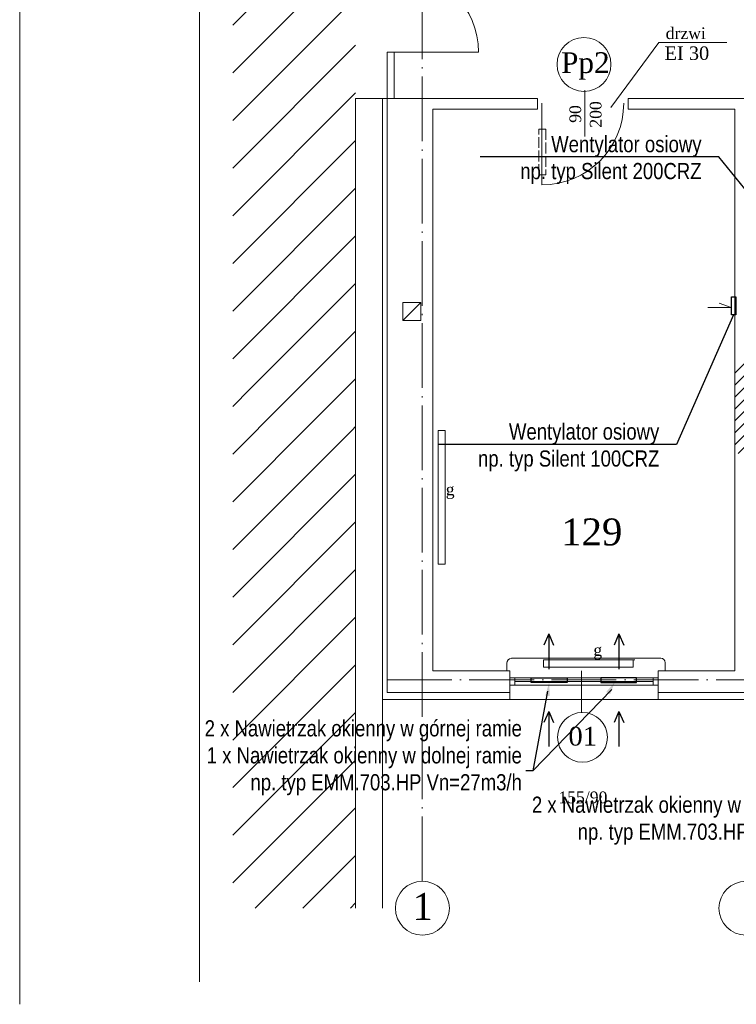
# Model space of a CAD drawing. Extents: x -26247 to 57310, y -7736 to 23659.
# Tile 1 of 15: x 15951 to 16748, y 8547 to 9643. Entities that reach past the tile are written whole.
import ezdxf
from ezdxf import colors
from ezdxf.entities.mleader import LeaderData, LeaderLine
from ezdxf.math import Vec2, Vec3

# ---------------------------------------------------------------- set-up
doc = ezdxf.new("R2010")
doc.units = 0
doc.header["$MEASUREMENT"] = 0
doc.linetypes.add('xref_PW-etapII$0$ACAD_ISO02W100', pattern=[15, 12, -3])
doc.linetypes.add('xref_PW-etapII$0$ACAD_ISO04W100', pattern=[30.5, 24, -3, 0.5, -3])
for name, color, linetype in [('#KS OPIS', 7, 'CONTINUOUS'), ('#WM_Tabelka pom', 7, 'CONTINUOUS'), ('CIENKIE', 8, 'CONTINUOUS')]:
    doc.layers.add(name, color=color, linetype=linetype)
for name, color, linetype, lineweight in [('#Nawiew', 250, 'CONTINUOUS', 30), ('xref_PW-etapII$0$CIENKIE', 8, 'CONTINUOUS', 9), ('xref_PW-etapII$0$NAPIS', 8, 'CONTINUOUS', 9), ('xref_PW-etapII$0$OSIE', 8, 'xref_PW-etapII$0$ACAD_ISO04W100', 9), ('xref_PW-etapII$0$PRZERYW', 8, 'xref_PW-etapII$0$ACAD_ISO02W100', 9), ('xref_PW-etapII$0$SCIANY', 8, 'CONTINUOUS', 9), ('xref_PW-etapII$0$urzadzenia', 8, 'CONTINUOUS', 9)]:
    doc.layers.add(name, color=color, linetype=linetype, lineweight=lineweight)
doc.styles.get("Standard").update_dxf_attribs({"font": 'arial.ttf'})
doc.styles.add('xref_PW-etapII$0$NEWROMAN', font='TIMES.TTF')
pattern_1 = [(45, (21781.774, 17723.728), (-26.516504, 26.516504), [])]

# ---------------------------------------------------------------- blocks, each defined once
blk = doc.blocks.new('xref_PW-etapII')
at = {"layer": 'xref_PW-etapII$0$urzadzenia', "ltscale": 3}
h = blk.add_hatch(dxfattribs=at)
h.set_pattern_fill('ANSI31', color=256, scale=300, style=0)
h.set_pattern_definition(pattern_1)
h.paths.add_polyline_path([(38237.3, 15581.4), (38100.5, 15636.8), (38100.5, 15094.6), (38237.3, 15039.2)])
h = blk.add_hatch(dxfattribs=at)
h.set_pattern_fill('ANSI31', color=256, scale=75, style=0)
h.set_pattern_definition([(45, (20924.289, 10258.76), (-6.629126, 6.629126), [])])
h.paths.add_polyline_path([(38683.3, 15115.8), (38671.3, 15115.8), (38671.3, 15014.8), (38683.3, 15014.8)])
h.paths.add_polyline_path([(38671.3, 15115.8), (38659.3, 15115.8), (38659.3, 15014.8), (38671.3, 15014.8)])
h = blk.add_hatch(dxfattribs=at)
h.set_pattern_fill('ANSI31', color=256, scale=300, style=0)
h.set_pattern_definition(pattern_1)
h.paths.add_polyline_path([(38237.3, 15039.2), (38100.5, 15094.6), (38100.5, 14508.6), (38237.3, 14508.6)])
at = {"layer": 'xref_PW-etapII$0$CIENKIE', "color": 8, "ltscale": 3}
for p, q in [((37863.6, 16501.7), (37863.6, 14401.7)), ((37863.6, 16501.7), (37863.6, 14401.7)), ((38063.6, 16476.7), (38063.6, 14426.7)), ((38574.5, 15472.2), (38521.2, 15399.8)), ((38650.4, 15472.2), (38574.5, 15472.2)), ((38272.3, 15409.8), (38272.3, 15461.4)), ((38374, 15461.4), (38272.3, 15461.4)), ((38280.3, 15409.8), (38280.3, 15461.4)), ((38492.3, 15367.6), (38492.3, 15418.9)), ((38267.3, 14740.8), (38267.3, 15409.8)), ((38272.3, 14785.8), (38272.3, 15409.8)), ((38272.3, 14748.8), (38272.3, 15409.8)), ((38444.6, 15404.5), (38444.6, 15313.5)), ((38289.8, 15162.6), (38309.8, 15182.6)), ((38655.2, 15177), (38641.8, 15181.9)), ((38629.1, 15177), (38655.2, 15177)), ((38196.2, 14849.6), (38196.2, 14849.6)), ((38576.8, 14786.8), (38410.8, 14786.8)), ((38405.6, 14772.4), (38405.6, 14781.4)), ((38488.8, 14772.8), (38488.8, 14726.5)), ((38581.8, 14772.8), (38581.8, 14781.8)), ((38408.8, 14764.9), (38573.8, 14764.9)), ((38414.3, 14756.9), (38414.3, 14764.9)), ((38414.3, 14760.9), (38568.3, 14760.9)), ((38568.3, 14756.9), (38568.3, 14764.9)), ((38408.8, 14756.9), (38573.8, 14756.9)), ((38272.3, 14748.8), (38408.8, 14748.8)), ((38573.8, 14740.8), (38408.8, 14740.8)), ((38573.8, 14748.8), (38768.8, 14748.8))]:
    blk.add_line(p, q, dxfattribs=at)
at = {"layer": 'xref_PW-etapII$0$CIENKIE', "color": 8}
for p, q in [((38289.8, 15162.6), (38289.8, 15182.6)), ((38309.8, 15182.6), (38289.8, 15182.6)), ((38309.8, 15162.6), (38309.8, 15182.6)), ((38309.8, 15162.6), (38289.8, 15162.6))]:
    blk.add_line(p, q, dxfattribs=at)
at = {"layer": 'xref_PW-etapII$0$CIENKIE', "ltscale": 3}
for centre, radius in [((38491.4, 15447.7), 30), ((38489.8, 14698.8), 27.7), ((38311.6, 14508.6), 30), ((38671.6, 14508.6), 30)]:
    blk.add_circle(centre, radius, dxfattribs=at)
for centre, radius, start, end in [((38284, 15461.4), 90, 0, 90), ((38444.6, 15404.5), 91, 270, 0), ((38410.6, 14781.4), 5, 90, 180), ((38576.8, 14781.8), 5, 0, 90)]:
    blk.add_arc(centre, radius, start, end, dxfattribs=at)
at = {"layer": 'xref_PW-etapII$0$OSIE', "ltscale": 3}
for p, q in [((38311.3, 14538.6), (38311.3, 16292.3)), ((38272.3, 14762.8), (44218.8, 14762.8))]:
    blk.add_line(p, q, dxfattribs=at)
at = {"layer": 'xref_PW-etapII$0$PRZERYW'}
blk.add_lwpolyline([(38441.2, 15375.7), (38449.1, 15375.7), (38449.1, 15324.8), (38441.2, 15324.8)], close=True, dxfattribs=at)
at = {"layer": 'xref_PW-etapII$0$SCIANY', "ltscale": 3}
for p, q in [((38237.3, 14508.6), (38237.3, 15409.8)), ((38237.3, 15409.8), (38439.6, 15409.8)), ((38439.6, 15397.8), (38439.6, 15409.8)), ((38540.6, 15409.8), (39162, 15409.8)), ((38540.6, 15397.8), (38540.6, 15409.8)), ((38323.3, 14772.8), (38323.3, 15397.8)), ((38323.3, 15397.8), (38439.6, 15397.8)), ((38323.3, 14772.8), (38323.3, 15397.8)), ((38540.6, 15397.8), (38659.3, 15397.8)), ((38659.3, 15115.8), (38659.3, 15014.8)), ((38323.3, 14772.8), (38408.8, 14772.8)), ((38408.8, 14740.8), (38408.8, 14772.8)), ((38573.8, 14772.8), (38659.3, 14772.8)), ((38573.8, 14740.8), (38573.8, 14772.8)), ((38267.3, 14508.6), (38267.3, 14740.8)), ((38267.3, 14740.8), (38408.8, 14740.8)), ((38573.8, 14740.8), (38768.8, 14740.8))]:
    blk.add_line(p, q, dxfattribs=at)
at = {"layer": 'xref_PW-etapII$0$SCIANY'}
for p, q in [((38659.3, 15115.8), (38659.3, 15397.8)), ((38659.3, 14772.8), (38659.3, 15019.8))]:
    blk.add_line(p, q, dxfattribs=at)
at = {"layer": 'xref_PW-etapII$0$urzadzenia', "ltscale": 3}
for p, q in [((38337, 15040.4), (38329, 15040.4)), ((38329, 15040.4), (38329, 14891.4)), ((38337, 15040.4), (38337, 14891.4)), ((38337, 14891.4), (38329, 14891.4)), ((38542.5, 14785), (38450.5, 14785)), ((38548, 14785), (38456, 14785)), ((38542.5, 14777), (38450.5, 14777))]:
    blk.add_line(p, q, dxfattribs=at)
at = {"layer": 'xref_PW-etapII$0$urzadzenia'}
blk.add_lwpolyline([(38446.2, 14777), (38546.2, 14777), (38546.2, 14785), (38446.2, 14785)], close=True, dxfattribs=at)
at = {"layer": 'xref_PW-etapII$0$NAPIS', "lineweight": 25, "ltscale": 3, "style": 'xref_PW-etapII$0$NEWROMAN'}
for s, height, p in [('drzwi  ', 13, (38582.3, 15475.9)), ('  EI 30', 15, (38569.7, 15452.7)), ('Pp2', 23, (38465.9, 15438.2)), ('g', 13, (38337.6, 14968.3)), ('129', 30, (38466.1, 14912.4)), ('g', 13, (38501.8, 14789.5)), ('01', 21, (38474.1, 14689.6)), ('155/90', 13, (38462.9, 14625.5)), ('1', 30, (38300.6, 14495.5))]:
    blk.add_text(s, height=height, dxfattribs=at).set_placement(p)
for s, p in [('90', (38488.2, 15382.7)), ('200', (38510.9, 15377.3))]:
    blk.add_text(s, height=13, rotation=90, dxfattribs=at).set_placement(p)

msp = doc.modelspace()

# ---------------------------------------------------------------- linework, layer by layer
at = {"layer": '#KS OPIS', "lineweight": 30}
msp.add_lwpolyline([(16742.7, 9314.8), (16742.7, 9334.8), (16747.7, 9334.8), (16747.7, 9314.8)], close=True, dxfattribs=at)
at = {"layer": '#Nawiew'}
for p, q in [((16539.4, 8959.7), (16534.1, 8947.3)), ((16539.4, 8959.7), (16539.4, 8920.6)), ((16539.4, 8959.7), (16544.8, 8947.3)), ((16617.5, 8959.7), (16612.1, 8947.3)), ((16617.5, 8959.7), (16617.5, 8920.6)), ((16617.5, 8959.7), (16622.9, 8947.3)), ((16539.4, 8873.4), (16534.1, 8861)), ((16539.4, 8873.4), (16539.4, 8834.2)), ((16539.4, 8873.4), (16544.8, 8861)), ((16617.5, 8873.4), (16612.1, 8861)), ((16617.5, 8873.4), (16617.5, 8834.2)), ((16617.5, 8873.4), (16622.9, 8861))]:
    msp.add_line(p, q, dxfattribs=at)
for points in [[(16559.8, 8905.7), (16519.8, 8905.7), (16519.8, 8910.7), (16559.8, 8910.7)], [(16597.2, 8905.7), (16637.2, 8905.7), (16637.2, 8910.7), (16597.2, 8910.7)]]:
    msp.add_lwpolyline(points, close=True, dxfattribs=at)
at = {"layer": '#WM_Tabelka pom', "linetype": 'ByBlock', "lineweight": -2}
for p, q in [((16609.5, 8897.9), (16521.8, 8807.2)), ((16538.1, 8895.8), (16521.8, 8807.2)), ((16521.8, 8807.2), (16513.8, 8807.2))]:
    msp.add_line(p, q, dxfattribs=at)
at = {"layer": '#WM_Tabelka pom'}
for points in [[(16535.6, 8891.1), (16539.8, 8905.7), (16540.6, 8890.6)], [(16603.3, 8895), (16613.2, 8906.6), (16607.6, 8892.4)]]:
    msp.add_solid(points, dxfattribs=at)

# ---------------------------------------------------------------- block references
at = {"layer": 'CIENKIE', "ltscale": 3}
msp.add_blockref('xref_PW-etapII', (-21912.8, -5854.2), dxfattribs=at)

# ---------------------------------------------------------------- texts
at = {"layer": '#WM_Tabelka pom', "char_height": 18, "attachment_point": 3}
for s, insert in [('\\fArial Narrow|b0|i0|c238;2 x Nawietrzak okienny w górnej ramie\\P1 x Nawietrzak okienny w dolnej ramie \\Pnp. typ EMM.703.HP Vn=27m3/h', (16509.5, 8863.6)), ('\\fArial Narrow|b0|i0|c238|p34;2 x Nawietrzak okienny w górnej ramie \\Pnp. typ EMM.703.HP Vn=25m3/h', (16873.6, 8778.6))]:
    msp.add_mtext(s, dxfattribs=dict(at, insert=insert))

# ---------------------------------------------------------------- leaders
at = {"layer": '#WM_Tabelka pom'}
ml = msp.add_multileader_mtext('Standard', dxfattribs=at)
ml.set_content('{\\fArial Narrow|b0|i0|c238|p34;Wentylator osiowy\\Pnp. typ Silent 200CRZ}', color=256)
ml.set_leader_properties()
ml.build(insert=Vec2(0, 0))
ml.multileader.update_dxf_attribs({"text_right_attachment_type": 6, "dogleg_length": 0.36, "arrow_head_size": 0.18})
ctx = ml.context
ctx.base_point, ctx.char_height, ctx.arrow_head_size, ctx.landing_gap_size, ctx.plane_origin = Vec3(16509.4, 9502.2), 18, 0.18, 0.09, Vec3(17090.6, 9500.5)
ctx.right_attachment, ctx.text_align_type = 6, 2
notes = []
notes.append((ctx, [(0, (1, 1, 0), (16728.7, 9490.5), (-1, 0), 19.2, [(0, [(16772.2, 9437)], 0, [])])]))
ctx.mtext.insert, ctx.mtext.alignment = Vec3(16709.4, 9513.8), 3
ml = msp.add_multileader_mtext('Standard', dxfattribs=at)
ml.set_content('{\\fArial Narrow|b0|i0|c238|p34;Wentylator osiowy\\Pnp. typ Silent 100CRZ}', color=256)
ml.set_leader_properties()
ml.build(insert=Vec2(0, 0))
ml.multileader.update_dxf_attribs({"text_right_attachment_type": 6, "dogleg_length": 0.36, "arrow_head_size": 0.18})
ctx = ml.context
ctx.base_point, ctx.char_height, ctx.arrow_head_size, ctx.landing_gap_size, ctx.plane_origin = Vec3(16462.4, 9182.2), 18, 0.18, 0.09, Vec3(16443.7, 9193.9)
ctx.right_attachment, ctx.text_align_type = 6, 2
notes.append((ctx, [(1, (1, 1, 0), (16681.7, 9170.6), (-1, 0), 19.2, [(0, [(16745.2, 9314.8)], 0, [])])]))
ctx.mtext.insert, ctx.mtext.alignment = Vec3(16662.4, 9193.9), 3
for ctx, leaders in notes:
    for number, flags, end, landing, length, lines in leaders:
        leader = LeaderData()
        leader.index, (leader.has_last_leader_line, leader.has_dogleg_vector, leader.attachment_direction) = number, flags
        leader.last_leader_point, leader.dogleg_vector, leader.dogleg_length = Vec3(end), Vec3(landing), length
        for number, points, colour, breaks in lines:
            line = LeaderLine()
            line.index, line.vertices, line.color, line.breaks = number, Vec3.list(points), colors.encode_raw_color(colour), breaks
            leader.lines.append(line)
        ctx.leaders.append(leader)

doc.saveas('drawing.dxf')
